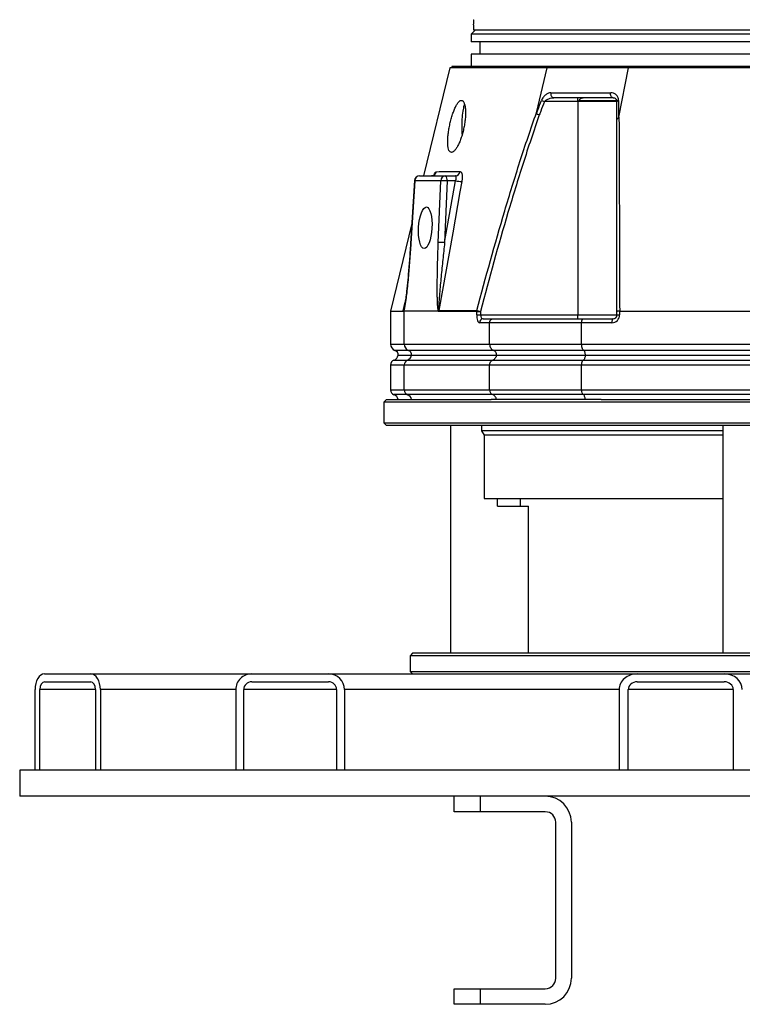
# Model space of a CAD drawing. Header units: millimetres. Extents: x 1082 to 1944, y 830 to 2111.
# Tile 1 of 9: x 1082 to 1360, y 830 to 1208. Entities that reach past the tile are written whole.
import ezdxf

# ---------------------------------------------------------------- set-up
doc = ezdxf.new("R2010")
doc.units = ezdxf.units.MM

msp = doc.modelspace()

# ---------------------------------------------------------------- linework, layer by layer
at = {"color": 7, "linetype": 'Continuous', "lineweight": 25}
for p, q in [((1257.46, 1204.01), (1255.96, 1202.51)), ((1597.98, 1204.01), (1256.94, 1204.01)), ((1255.96, 1202.51), (1255.96, 1199.51)), ((1598.96, 1202.51), (1255.96, 1202.51)), ((1598.96, 1199.51), (1255.96, 1199.51)), ((1259.26, 1199.51), (1259.26, 1194.71)), ((1255.96, 1194.71), (1255.96, 1190.01)), ((1598.96, 1194.71), (1255.96, 1194.71)), ((1247.7, 1189.51), (1237.61, 1148.01)), ((1248.56, 1190.01), (1248.56, 1189.51)), ((1606.36, 1190.01), (1248.56, 1190.01)), ((1281.05, 1172.24), (1285.13, 1189.51)), ((1312.76, 1170.52), (1316.42, 1189.51)), ((1297, 1176.51), (1297, 1178.01)), ((1282.98, 1176.95), (1284.1, 1176.51)), ((1297, 1176.51), (1284.1, 1176.51)), ((1297, 1176.51), (1297, 1094.51)), ((1312, 1176.51), (1297, 1176.51)), ((1297.37, 1177.01), (1311.91, 1177.01)), ((1236.16, 1148.01), (1246.16, 1148.01)), ((1246.16, 1148.01), (1249.89, 1148.01)), ((1234.17, 1146.14), (1232.67, 1122)), ((1234.27, 1146.12), (1232.78, 1121.99)), ((1244.27, 1146.12), (1234.27, 1146.12)), ((1243.33, 1122.35), (1244.27, 1146.12)), ((1245.74, 1122.31), (1249.97, 1146.08)), ((1246.68, 1146.08), (1245.74, 1122.31)), ((1249.97, 1146.08), (1246.68, 1146.08)), ((1233.15, 1129.66), (1224.96, 1096.02)), ((1224.96, 1096.01), (1224.96, 1083.25)), ((1230.24, 1083.25), (1230.24, 1096.01)), ((1243.31, 1096.01), (1230.24, 1096.01)), ((1258.12, 1094.51), (1258.12, 1095.77)), ((1259.54, 1095.77), (1258.12, 1095.77)), ((1258.12, 1094.51), (1259.54, 1094.51)), ((1258.17, 1096.25), (1259.55, 1095.89)), ((1259.54, 1095.77), (1259.54, 1094.51)), ((1259.54, 1094.51), (1297, 1094.51)), ((1297, 1093.01), (1297, 1094.51)), ((1297, 1094.51), (1312, 1094.51)), ((1312, 1094.51), (1312, 1095.83)), ((1312, 1094.51), (1313.02, 1094.51)), ((1313.02, 1096.01), (1313.02, 1094.51)), ((1313.03, 1096.01), (1395.41, 1096.01)), ((1263.06, 1091.51), (1259.13, 1091.51)), ((1260.55, 1093.01), (1264.4, 1093.01)), ((1298.41, 1091.51), (1263.06, 1091.51)), ((1263.06, 1083.25), (1263.06, 1091.51)), ((1264.4, 1093.01), (1299.14, 1093.01)), ((1298.41, 1083.25), (1298.41, 1091.51)), ((1310.02, 1091.51), (1298.41, 1091.51)), ((1299.14, 1093.01), (1310.5, 1093.01)), ((1230.24, 1083.25), (1263.06, 1083.25)), ((1263.06, 1083.25), (1298.41, 1083.25)), ((1298.41, 1083.25), (1395.41, 1083.25)), ((1227.91, 1079.01), (1233.03, 1079.01)), ((1264.55, 1080.9), (1231.82, 1080.9)), ((1233.03, 1079.01), (1265.69, 1079.01)), ((1299.22, 1080.9), (1264.55, 1080.9)), ((1265.69, 1079.01), (1299.84, 1079.01)), ((1395.94, 1080.9), (1299.22, 1080.9)), ((1299.84, 1079.01), (1396.35, 1079.01)), ((1224.96, 1075.27), (1224.96, 1065.75)), ((1263.06, 1075.27), (1230.24, 1075.27)), ((1230.24, 1065.75), (1230.24, 1075.27)), ((1231.5, 1077.15), (1264.25, 1077.15)), ((1298.41, 1075.27), (1263.06, 1075.27)), ((1263.06, 1065.75), (1263.06, 1075.27)), ((1264.25, 1077.15), (1299.06, 1077.15)), ((1395.41, 1075.27), (1298.41, 1075.27)), ((1298.41, 1065.75), (1298.41, 1075.27)), ((1299.06, 1077.15), (1395.83, 1077.15)), ((1230.24, 1065.75), (1263.06, 1065.75)), ((1264.25, 1063.87), (1231.5, 1063.87)), ((1263.06, 1065.75), (1298.41, 1065.75)), ((1299.06, 1063.87), (1264.25, 1063.87)), ((1298.41, 1065.75), (1395.41, 1065.75)), ((1395.83, 1063.87), (1299.06, 1063.87)), ((1223.46, 1062.01), (1222.46, 1061.01)), ((1222.46, 1061.01), (1222.46, 1053.01)), ((1632.46, 1061.01), (1222.46, 1061.01)), ((1223.46, 1062.01), (1263.64, 1062.01)), ((1265.69, 1062.01), (1263.64, 1062.01)), ((1299.84, 1062.01), (1265.69, 1062.01)), ((1305.89, 1062.01), (1299.84, 1062.01)), ((1305.89, 1062.01), (1549.03, 1062.01)), ((1222.46, 1053.01), (1223.46, 1052.01)), ((1222.46, 1053.01), (1632.46, 1053.01)), ((1631.46, 1052.01), (1223.46, 1052.01)), ((1248.01, 1052.01), (1248.01, 964.51)), ((1259.96, 1052.01), (1259.96, 1050.01)), ((1259.96, 1050.01), (1260.96, 1048.28)), ((1352.61, 1050.01), (1259.96, 1050.01)), ((1352.61, 1052.01), (1352.61, 964.51)), ((1260.96, 1048.28), (1260.96, 1024.01)), ((1352.61, 1048.28), (1260.96, 1048.28)), ((1260.96, 1024.01), (1352.61, 1024.01)), ((1266.06, 1021.01), (1266.06, 1024.01)), ((1274.79, 1024.01), (1274.79, 1021.01)), ((1266.06, 1021.01), (1278.01, 1021.01)), ((1278.01, 964.51), (1278.01, 1021.01)), ((1233.46, 964.51), (1232.46, 963.51)), ((1232.46, 963.51), (1232.46, 957.51)), ((1622.46, 963.51), (1232.46, 963.51)), ((1427.46, 964.51), (1233.46, 964.51)), ((1092.02, 956.51), (1109.78, 956.51)), ((1109.78, 956.51), (1171.61, 956.51)), ((1171.61, 956.51), (1201.19, 956.51)), ((1201.19, 956.51), (1319.77, 956.51)), ((1232.46, 957.51), (1233.46, 956.51)), ((1232.46, 957.51), (1610.7, 957.51)), ((1319.77, 956.51), (1353.23, 956.51)), ((1353.23, 956.51), (1422.3, 956.51)), ((1088.34, 950.51), (1088.34, 919.51)), ((1090.18, 919.51), (1090.18, 950.51)), ((1092.02, 953.51), (1109.78, 953.51)), ((1111.61, 950.51), (1111.61, 919.51)), ((1113.45, 950.51), (1113.45, 919.51)), ((1165.5, 950.51), (1165.5, 919.51)), ((1168.56, 919.51), (1168.56, 950.51)), ((1171.61, 953.51), (1201.19, 953.51)), ((1204.25, 950.51), (1204.25, 919.51)), ((1207.31, 950.51), (1207.31, 919.51)), ((1312.84, 950.51), (1312.84, 919.51)), ((1316.3, 919.51), (1316.3, 950.51)), ((1319.77, 953.51), (1353.23, 953.51)), ((1356.69, 950.51), (1356.69, 919.51)), ((1082.46, 919.51), (1082.46, 909.51)), ((1088.34, 919.51), (1082.46, 919.51)), ((1165.5, 919.51), (1088.34, 919.51)), ((1312.84, 919.51), (1165.5, 919.51)), ((1490.9, 919.51), (1312.84, 919.51)), ((1767.72, 909.51), (1082.46, 909.51)), ((1249.46, 903.51), (1249.46, 909.51)), ((1259.46, 909.51), (1259.46, 903.51)), ((1259.46, 903.51), (1249.46, 903.51)), ((1284.46, 903.51), (1259.46, 903.51)), ((1288.46, 839.51), (1288.46, 899.51)), ((1294.46, 899.51), (1294.46, 839.51)), ((1249.46, 829.51), (1249.46, 835.51)), ((1249.46, 835.51), (1259.46, 835.51)), ((1259.46, 835.51), (1259.46, 829.51)), ((1259.46, 835.51), (1284.46, 835.51)), ((1259.46, 829.51), (1249.46, 829.51)), ((1284.46, 829.51), (1259.46, 829.51))]:
    msp.add_line(p, q, dxfattribs=at)
at = {"color": 1, "linetype": 'Continuous', "lineweight": 25}
for p, q in [((1229.85, 1096.12), (1230.59, 1099.47)), ((1224.96, 1083.25), (1230.24, 1083.25)), ((1231.82, 1080.9), (1226.63, 1080.9)), ((1230.24, 1075.27), (1224.96, 1075.27)), ((1226.29, 1077.15), (1231.5, 1077.15)), ((1224.96, 1065.75), (1230.24, 1065.75)), ((1231.5, 1063.87), (1226.29, 1063.87)), ((1111.61, 950.51), (1090.18, 950.51)), ((1165.5, 950.51), (1113.45, 950.51)), ((1204.25, 950.51), (1168.56, 950.51)), ((1312.84, 950.51), (1207.31, 950.51)), ((1356.69, 950.51), (1316.3, 950.51))]:
    msp.add_line(p, q, dxfattribs=at)
at = {"color": 7, "linetype": 'Continuous', "lineweight": 25, "flags": 128}
for points in [[(1310.5, 1178.01), (1310.28, 1178.05), (1310.07, 1178.17), (1309.88, 1178.36), (1309.73, 1178.62), (1309.62, 1178.92), (1309.55, 1179.25), (1309.54, 1179.6), (1309.58, 1179.95)], [(1312, 1176.51), (1312.01, 1176.57), (1312.04, 1176.64), (1312.09, 1176.7), (1312.16, 1176.75), (1312.25, 1176.81), (1312.35, 1176.86), (1312.47, 1176.9), (1312.61, 1176.95)], [(1252.34, 1145.77), (1251.64, 1141.84), (1248.85, 1126.14), (1243.52, 1096.2)], [(1310.5, 1093.01), (1310.41, 1092.98), (1310.32, 1092.9), (1310.23, 1092.76), (1310.16, 1092.57), (1310.1, 1092.34), (1310.06, 1092.09), (1310.03, 1091.8), (1310.02, 1091.51)]]:
    msp.add_lwpolyline(points, dxfattribs=at)
at = {"color": 1, "linetype": 'Continuous', "lineweight": 25, "flags": 128}
for points in [[(1234.17, 1146.14), (1234.18, 1146.13), (1234.27, 1146.12)], [(1232.67, 1122), (1232.69, 1122), (1232.78, 1121.99)]]:
    msp.add_lwpolyline(points, dxfattribs=at)
at = {"color": 7, "linetype": 'Continuous', "lineweight": 25}
for centre, radius, start, end in [((1288, 1179.45), 1.47, 160.3232, 259.0068), ((1236.16, 1146.01), 2, 90, 176.4554), ((1236.21, 1146.07), 1.94, 91.4876, 178.6169), ((1240.76, 1149.96), 1.95, 270.7302, 349.1531), ((1246.21, 1146.07), 1.94, 91.4876, 178.6169), ((1244.45, 1146.52), 2.28, 348.9819, 41.0252), ((1249.85, 1149.93), 1.92, 271.2621, 350.912), ((1245.13, 1122.33), 23.8, 86.2693, 92.0721), ((1252.95, 1159.39), 13.63, 257.4086, 267.457), ((1244.19, 1098.56), 23.8, 86.2693, 92.0721), ((1245.6, 1095.82), 2.11, 169.5036, 179.9987), ((1310.02, 1094.51), 3, 270, 0), ((1310.5, 1094.51), 1.5, 270, 0), ((1260.59, 1091.55), 1.46, 91.5942, 181.5101), ((1227.46, 1083.25), 2.5, 180, 250.5288), ((1232.73, 1083.22), 2.49, 179.1593, 248.4688), ((1225.46, 1079.51), 2.5, 289.4712, 348.463), ((1225.96, 1079.01), 2, 0, 70.5288), ((1230.61, 1079.45), 2.46, 291.2436, 349.7538), ((1231.08, 1079.04), 2, 359.1593, 68.4688), ((1226.96, 1075.27), 2, 109.4712, 180), ((1232.23, 1075.3), 2, 111.5312, 180.8407), ((1226.96, 1065.75), 2, 180, 250.5288), ((1225.46, 1061.51), 2.5, 11.537, 70.5288), ((1232.23, 1065.72), 2, 179.1593, 248.4688), ((1230.61, 1061.57), 2.46, 10.2462, 68.7564), ((1284.46, 899.51), 10, 0, 90), ((1284.46, 899.51), 4, 0, 90), ((1284.46, 839.51), 10, 270, 0), ((1284.46, 839.51), 4, 270, 0)]:
    msp.add_arc(centre, radius, start, end, dxfattribs=at)
msp.add_ellipse((1238.31, 1128.01), major_axis=(0.45, 8), ratio=0.320287, dxfattribs=at)
for centre, major_axis, ratio, start_param, end_param in [((1324.96, 3004.13), (94.75, 1908.11), 0.016757, 3.135017, 3.142425), ((1259.13, 1094.51), (0, 3), 0.338393, 1.570796, 3.141593), ((1260.55, 1094.51), (0, 1.5), 0.676786, 1.570796, 3.141593), ((1092.02, 950.51), (0, 6), 0.612371, 0, 1.570796), ((1109.78, 950.51), (0, 6), 0.612371, 4.712389, 6.283185), ((1171.61, 950.51), (6.12, 0), 0.980583, 1.570796, 3.141593), ((1201.19, 950.51), (6.12, 0), 0.980583, 0, 1.570796), ((1319.77, 950.51), (6.92, 0), 0.866568, 1.570796, 3.141593), ((1353.23, 950.51), (6.92, 0), 0.866568, 0, 1.570796), ((1092.02, 950.51), (0, 3), 0.612371, 0, 1.570796), ((1109.78, 950.51), (0, 3), 0.612371, 4.712389, 6.283185), ((1171.61, 950.51), (3.06, 0), 0.980583, 1.570796, 3.141593), ((1201.19, 950.51), (3.06, 0), 0.980583, 0, 1.570796), ((1319.77, 950.51), (3.46, 0), 0.866568, 1.570796, 3.141593), ((1353.23, 950.51), (3.46, 0), 0.866568, 0, 1.570796)]:
    msp.add_ellipse(centre, major_axis=major_axis, ratio=ratio, start_param=start_param, end_param=end_param, dxfattribs=at)
for points, knots in [([(1256.75, 1208.01), (1256.77, 1208.01), (1256.78, 1207.97), (1256.82, 1207.82), (1256.83, 1207.7), (1256.86, 1207.4), (1256.87, 1207.22), (1256.89, 1206.91), (1256.89, 1206.81), (1256.9, 1206.58), (1256.91, 1206.46), (1256.91, 1206.34)], [0, 0, 0, 0, 0.25, 0.25, 0.5, 0.5, 0.75, 0.75, 0.875, 0.875, 1, 1, 1, 1]), ([(1256.93, 1205.2), (1256.93, 1205.4), (1256.93, 1205.59), (1256.92, 1205.96), (1256.91, 1206.15), (1256.91, 1206.34)], [0, 0, 0, 0, 0.5, 0.5, 1, 1, 1, 1]), ([(1257.79, 1189.51), (1256.58, 1189.51), (1254.01, 1189.51), (1250.97, 1189.51), (1248.68, 1189.51), (1247.66, 1189.51), (1247.81, 1189.51), (1247.85, 1189.51)], [0, 0, 0, 0, 0.207444, 0.441532, 0.676697, 0.9166, 1, 1, 1, 1]), ([(1285.13, 1189.51), (1280.87, 1189.51), (1272.97, 1189.51), (1264.07, 1189.51), (1259.5, 1189.51), (1257.79, 1189.51)], [0.9456293, 0.9456293, 0.9456293, 0.9456293, 0.96565336, 0.98567742, 1, 1, 1, 1]), ([(1370.18, 1189.51), (1365.42, 1189.51), (1353.63, 1189.51), (1335.44, 1189.51), (1322.59, 1189.51), (1316.42, 1189.51)], [0.03915803, 0.03915803, 0.03915803, 0.03915803, 0.05247201, 0.07249607, 0.09252013, 0.09252013, 0.09252013, 0.09252013]), ([(1286.61, 1179.95), (1286.29, 1179.95), (1285.96, 1179.87), (1285.45, 1179.67), (1285.28, 1179.59), (1284.95, 1179.4), (1284.79, 1179.29), (1284.46, 1179.03), (1284.3, 1178.89), (1283.99, 1178.57), (1283.84, 1178.4), (1283.55, 1178.03), (1283.42, 1177.83), (1283.18, 1177.4), (1283.07, 1177.18), (1282.98, 1176.95)], [0, 0, 0, 0, 0.25, 0.25, 0.375, 0.375, 0.5, 0.5, 0.625, 0.625, 0.75, 0.75, 0.875, 0.875, 1, 1, 1, 1]), ([(1284.1, 1176.51), (1284.21, 1176.66), (1284.34, 1176.78), (1284.61, 1177.01), (1284.76, 1177.11), (1285.2, 1177.39), (1285.51, 1177.53), (1286.14, 1177.77), (1286.46, 1177.86), (1287.09, 1177.98), (1287.4, 1178.01), (1287.72, 1178.01)], [0, 0, 0, 0, 0.125, 0.125, 0.25, 0.25, 0.5, 0.5, 0.75, 0.75, 1, 1, 1, 1]), ([(1286.61, 1179.95), (1290.09, 1179.95), (1293.76, 1179.95), (1301.42, 1179.95), (1305.42, 1179.95), (1309.58, 1179.95)], [0, 0, 0, 0, 0.5, 0.5, 1, 1, 1, 1]), ([(1310.5, 1178.01), (1306.37, 1178.01), (1302.41, 1178.01), (1294.8, 1178.01), (1291.17, 1178.01), (1287.72, 1178.01)], [0, 0, 0, 0, 0.5, 0.5, 1, 1, 1, 1]), ([(1297.37, 1177.01), (1297.48, 1177.19), (1297.6, 1177.34), (1297.87, 1177.6), (1298.02, 1177.7), (1298.31, 1177.86), (1298.46, 1177.92), (1298.75, 1177.99), (1298.9, 1178.01), (1299.05, 1178.01)], [0, 0, 0, 0, 0.25, 0.25, 0.5, 0.5, 0.75, 0.75, 1, 1, 1, 1]), ([(1312.61, 1176.95), (1312.61, 1177.18), (1312.58, 1177.41), (1312.48, 1177.83), (1312.41, 1178.03), (1312.23, 1178.41), (1312.13, 1178.58), (1311.89, 1178.89), (1311.76, 1179.03), (1311.34, 1179.41), (1311.02, 1179.61), (1310.33, 1179.87), (1309.96, 1179.95), (1309.58, 1179.95)], [0, 0, 0, 0, 0.125, 0.125, 0.25, 0.25, 0.375, 0.375, 0.5, 0.5, 0.75, 0.75, 1, 1, 1, 1]), ([(1310.5, 1178.01), (1310.69, 1178.01), (1310.86, 1177.98), (1311.19, 1177.86), (1311.34, 1177.77), (1311.61, 1177.53), (1311.73, 1177.39), (1311.88, 1177.11), (1311.92, 1177.01), (1311.98, 1176.78), (1312, 1176.66), (1312, 1176.51)], [0, 0, 0, 0, 0.25, 0.25, 0.5, 0.5, 0.75, 0.75, 0.875, 0.875, 1, 1, 1, 1]), ([(1253.28, 1167.01), (1253.4, 1167.67), (1253.5, 1168.31), (1253.62, 1169.26), (1253.66, 1169.58), (1253.71, 1170.2), (1253.74, 1170.52), (1253.79, 1171.42), (1253.81, 1172), (1253.79, 1173.09), (1253.76, 1173.6), (1253.65, 1174.53), (1253.58, 1174.95), (1253.44, 1175.5), (1253.38, 1175.67), (1253.27, 1175.99), (1253.15, 1176.27), (1253.01, 1176.49), (1252.87, 1176.68), (1252.79, 1176.76), (1252.55, 1176.95), (1252.38, 1177.01), (1252.1, 1177.01), (1252.01, 1176.99), (1251.81, 1176.92), (1251.71, 1176.87), (1251.41, 1176.67), (1251.21, 1176.48), (1250.9, 1176.09), (1250.79, 1175.95), (1250.58, 1175.63), (1250.47, 1175.46), (1250.15, 1174.91), (1249.94, 1174.49), (1249.52, 1173.55), (1249.32, 1173.04), (1249.02, 1172.23), (1248.93, 1171.94), (1248.74, 1171.37), (1248.64, 1171.07), (1248.37, 1170.16), (1248.2, 1169.54), (1247.97, 1168.59), (1247.89, 1168.27), (1247.75, 1167.62), (1247.68, 1167.29), (1247.48, 1166.33), (1247.37, 1165.69), (1247.23, 1164.73), (1247.19, 1164.41), (1247.11, 1163.79), (1247.05, 1163.18), (1247, 1162.6), (1246.97, 1162.02), (1246.96, 1161.74), (1246.94, 1160.92), (1246.95, 1160.42), (1246.99, 1159.73), (1247.01, 1159.51), (1247.07, 1159.09), (1247.1, 1158.89), (1247.22, 1158.34), (1247.32, 1158.03), (1247.5, 1157.65), (1247.56, 1157.54), (1247.7, 1157.34), (1247.78, 1157.26), (1248.02, 1157.07), (1248.19, 1157.01), (1248.48, 1157.01), (1248.58, 1157.03), (1248.78, 1157.1), (1248.99, 1157.2), (1249.21, 1157.36), (1249.44, 1157.56), (1249.55, 1157.67), (1249.9, 1158.05), (1250.13, 1158.36), (1250.48, 1158.91), (1250.59, 1159.11), (1250.83, 1159.53), (1250.94, 1159.75), (1251.28, 1160.45), (1251.5, 1160.95), (1251.83, 1161.76), (1251.93, 1162.05), (1252.13, 1162.62), (1252.33, 1163.2), (1252.51, 1163.81), (1252.69, 1164.43), (1252.77, 1164.75), (1253.01, 1165.71), (1253.15, 1166.36), (1253.28, 1167.01)], [0, 0, 0, 0, 0.03125, 0.03125, 0.046875, 0.046875, 0.0625, 0.0625, 0.09375, 0.09375, 0.125, 0.125, 0.15625, 0.15625, 0.171875, 0.171875, 0.1875, 0.203125, 0.203125, 0.21875, 0.21875, 0.25, 0.25, 0.265625, 0.265625, 0.28125, 0.28125, 0.3125, 0.3125, 0.328125, 0.328125, 0.34375, 0.34375, 0.375, 0.375, 0.40625, 0.40625, 0.421875, 0.421875, 0.4375, 0.4375, 0.46875, 0.46875, 0.484375, 0.484375, 0.5, 0.5, 0.53125, 0.53125, 0.546875, 0.546875, 0.5625, 0.578125, 0.578125, 0.59375, 0.59375, 0.625, 0.625, 0.640625, 0.640625, 0.65625, 0.65625, 0.6875, 0.6875, 0.703125, 0.703125, 0.71875, 0.71875, 0.75, 0.75, 0.765625, 0.765625, 0.78125, 0.796875, 0.796875, 0.8125, 0.8125, 0.84375, 0.84375, 0.859375, 0.859375, 0.875, 0.875, 0.90625, 0.90625, 0.921875, 0.921875, 0.9375, 0.953125, 0.953125, 0.96875, 0.96875, 1, 1, 1, 1]), ([(1253.42, 1175.53), (1253.26, 1175.08), (1252.87, 1174.03), (1252.5, 1171.37), (1252.32, 1168.12), (1252.31, 1165.44), (1252.44, 1164.12), (1252.47, 1163.82)], [0, 0, 0, 0, 0.186573, 0.433604, 0.680641, 0.927344, 1, 1, 1, 1]), ([(1281.01, 1171.85), (1281.19, 1172.33), (1281.38, 1172.81), (1281.56, 1173.29), (1282.03, 1174.51), (1282.5, 1175.73), (1282.98, 1176.95)], [0.000362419, 0.000362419, 0.000362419, 0.000362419, 0.001908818, 0.001908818, 0.001908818, 0.005827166, 0.005827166, 0.005827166, 0.005827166]), ([(1284.1, 1176.51), (1283.63, 1175.29), (1283.16, 1174.07), (1282.69, 1172.86), (1282.51, 1172.38), (1282.33, 1171.91), (1282.15, 1171.43)], [0, 0, 0, 0, 0.003916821, 0.003916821, 0.003916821, 0.005444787, 0.005444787, 0.005444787, 0.005444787]), ([(1312, 1169.7), (1312, 1170.48), (1312, 1171.25), (1312, 1172.02), (1312, 1173.52), (1312, 1175.01), (1312, 1176.51)], [0, 0, 0, 0, 0.002481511, 0.002481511, 0.002481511, 0.007294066, 0.007294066, 0.007294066, 0.007294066]), ([(1312.61, 1176.95), (1312.61, 1175.45), (1312.61, 1173.95), (1312.61, 1172.45), (1312.61, 1171.68), (1312.62, 1170.9), (1312.62, 1170.12)], [0, 0, 0, 0, 0.004814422, 0.004814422, 0.004814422, 0.007315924, 0.007315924, 0.007315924, 0.007315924]), ([(1258.17, 1096.25), (1261.54, 1109.04), (1265.07, 1121.79), (1270.74, 1140.82), (1272.68, 1147.14), (1276.74, 1159.73), (1278.85, 1166), (1281.05, 1172.24)], [0, 0, 0, 0, 0.5, 0.5, 0.75, 0.75, 1, 1, 1, 1]), ([(1282.15, 1171.43), (1279.97, 1165.22), (1277.9, 1158.99), (1273.9, 1146.47), (1271.98, 1140.19), (1266.38, 1121.28), (1262.89, 1108.6), (1259.55, 1095.89)], [0, 0, 0, 0, 0.25, 0.25, 0.5, 0.5, 1, 1, 1, 1]), ([(1281.05, 1172.24), (1281.04, 1172.19), (1281.03, 1172.15), (1281.02, 1172.11), (1281.02, 1172.08), (1281.01, 1172.05), (1281.01, 1172.02), (1281, 1172), (1281, 1171.97), (1281, 1171.95), (1281, 1171.94), (1280.99, 1171.93), (1280.99, 1171.91), (1280.99, 1171.9), (1280.99, 1171.89), (1281, 1171.87), (1281, 1171.87), (1281, 1171.86), (1281, 1171.86), (1281, 1171.85), (1281, 1171.85), (1281, 1171.85), (1281.01, 1171.85), (1281.01, 1171.85), (1281.01, 1171.85)], [0, 0, 0, 0, 0.0001387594, 0.0001387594, 0.0001387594, 0.0002328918, 0.0002328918, 0.0002328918, 0.0002971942, 0.0002971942, 0.0002971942, 0.000341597, 0.000341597, 0.000341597, 0.0003881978, 0.0003881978, 0.0003881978, 0.000406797, 0.000406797, 0.000406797, 0.0004223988, 0.0004223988, 0.0004223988, 0.0004317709, 0.0004317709, 0.0004317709, 0.0004317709]), ([(1281.01, 1171.85), (1281.08, 1171.82), (1281.15, 1171.79), (1281.32, 1171.73), (1281.41, 1171.7), (1281.7, 1171.59), (1281.93, 1171.51), (1282.15, 1171.43)], [0, 0, 0, 0, 0.25, 0.25, 0.5, 0.5, 1, 1, 1, 1]), ([(1312.62, 1170.12), (1312.52, 1170.09), (1312.43, 1170.07), (1312.28, 1170.01), (1312.22, 1169.97), (1312.06, 1169.86), (1312, 1169.78), (1312, 1169.7)], [0, 0, 0, 0, 0.25, 0.25, 0.5, 0.5, 1, 1, 1, 1]), ([(1312, 1095.83), (1312, 1108.26), (1312, 1120.65), (1312, 1139.14), (1312, 1145.29), (1312, 1157.53), (1312, 1163.63), (1312, 1169.7)], [0, 0, 0, 0, 0.5, 0.5, 0.75, 0.75, 1, 1, 1, 1]), ([(1312.62, 1170.12), (1312.63, 1170.12), (1312.64, 1170.14), (1312.66, 1170.17), (1312.67, 1170.19), (1312.69, 1170.24), (1312.7, 1170.27), (1312.73, 1170.38), (1312.75, 1170.45), (1312.76, 1170.52)], [0, 0, 0, 0, 0.125, 0.125, 0.25, 0.25, 0.5, 0.5, 1, 1, 1, 1]), ([(1312.76, 1170.52), (1312.78, 1167.46), (1312.79, 1164.39), (1312.82, 1158.25), (1312.83, 1155.17), (1312.87, 1145.91), (1312.89, 1139.71), (1312.96, 1121.06), (1313, 1108.56), (1313.03, 1096.01)], [0, 0, 0, 0, 0.125, 0.125, 0.25, 0.25, 0.5, 0.5, 1, 1, 1, 1]), ([(1241.87, 1148.42), (1241.87, 1148.43), (1241.88, 1148.44), (1241.76, 1148.31), (1241.41, 1148.11), (1240.96, 1147.96), (1240.7, 1148.02), (1240.67, 1148.03)], [0, 0, 0, 0, 0.07766, 0.287331, 0.569039, 0.951852, 1, 1, 1, 1]), ([(1249.97, 1146.08), (1250.02, 1146.2), (1250.06, 1146.33), (1250.13, 1146.57), (1250.16, 1146.69), (1250.2, 1146.92), (1250.22, 1147.03), (1250.24, 1147.24), (1250.25, 1147.34), (1250.24, 1147.52), (1250.23, 1147.6), (1250.2, 1147.75), (1250.17, 1147.81), (1250.08, 1147.96), (1250, 1148.01), (1249.89, 1148.01)], [0, 0, 0, 0, 0.125, 0.125, 0.25, 0.25, 0.375, 0.375, 0.5, 0.5, 0.625, 0.625, 0.75, 0.75, 1, 1, 1, 1]), ([(1251.75, 1149.63), (1251.92, 1149.63), (1252.07, 1149.53), (1252.25, 1149.23), (1252.3, 1149.11), (1252.39, 1148.83), (1252.43, 1148.67), (1252.48, 1148.31), (1252.5, 1148.11), (1252.52, 1147.69), (1252.52, 1147.47), (1252.5, 1147.01), (1252.48, 1146.76), (1252.42, 1146.27), (1252.39, 1146.02), (1252.34, 1145.77)], [0, 0, 0, 0, 0.25, 0.25, 0.375, 0.375, 0.5, 0.5, 0.625, 0.625, 0.75, 0.75, 0.875, 0.875, 1, 1, 1, 1]), ([(1232.78, 1121.99), (1232.64, 1119.77), (1232.49, 1117.56), (1232.15, 1113.14), (1231.97, 1110.94), (1231.66, 1107.65), (1231.55, 1106.55), (1231.33, 1104.37), (1231.21, 1103.28), (1231.01, 1101.66), (1230.94, 1101.12), (1230.79, 1100.05), (1230.72, 1099.52), (1230.55, 1098.47), (1230.46, 1097.95), (1230.31, 1097.19), (1230.26, 1096.95), (1230.17, 1096.59), (1230.14, 1096.48), (1230.08, 1096.26), (1230.04, 1096.16), (1230, 1096.06)], [0, 0, 0, 0, 0.25, 0.25, 0.5, 0.5, 0.625, 0.625, 0.75, 0.75, 0.8125, 0.8125, 0.875, 0.875, 0.9375, 0.9375, 0.96875, 0.96875, 0.984375, 0.984375, 1, 1, 1, 1]), ([(1232.67, 1122), (1232.65, 1121.69), (1232.5, 1119.22), (1232.19, 1114.91), (1231.73, 1109.4), (1231.29, 1105.01), (1230.92, 1101.79), (1230.62, 1099.63), (1230.4, 1098.25), (1230.26, 1097.59), (1230.21, 1097.35)], [0, 0, 0, 0, 0.03778, 0.295038, 0.516875, 0.69924, 0.826237, 0.909274, 0.967565, 1, 1, 1, 1]), ([(1243.35, 1096.05), (1243.32, 1096.13), (1243.29, 1096.24), (1243.25, 1096.46), (1243.23, 1096.58), (1243.18, 1096.94), (1243.15, 1097.2), (1243.11, 1097.71), (1243.09, 1097.98), (1243.06, 1098.51), (1243.04, 1098.77), (1243.01, 1099.58), (1242.99, 1100.12), (1242.96, 1101.21), (1242.95, 1101.76), (1242.93, 1103.41), (1242.93, 1104.51), (1242.94, 1106.73), (1242.95, 1107.84), (1242.99, 1111.17), (1243.04, 1113.41), (1243.17, 1117.87), (1243.24, 1120.11), (1243.33, 1122.35)], [0, 0, 0, 0, 0.015625, 0.015625, 0.03125, 0.03125, 0.0625, 0.0625, 0.09375, 0.09375, 0.125, 0.125, 0.1875, 0.1875, 0.25, 0.25, 0.375, 0.375, 0.5, 0.5, 0.75, 0.75, 1, 1, 1, 1]), ([(1245.74, 1122.31), (1245.51, 1120.14), (1245.28, 1117.96), (1244.83, 1113.61), (1244.62, 1111.43), (1244.2, 1107.09), (1244.01, 1104.91), (1243.74, 1101.67), (1243.65, 1100.58), (1243.54, 1098.97), (1243.51, 1098.43), (1243.47, 1097.63), (1243.46, 1097.37), (1243.45, 1096.97), (1243.45, 1096.84), (1243.45, 1096.59), (1243.45, 1096.46), (1243.46, 1096.35)], [0, 0, 0, 0, 0.25, 0.25, 0.5, 0.5, 0.75, 0.75, 0.875, 0.875, 0.9375, 0.9375, 0.96875, 0.96875, 0.984375, 0.984375, 1, 1, 1, 1]), ([(1225, 1096.01), (1224.99, 1096.01), (1224.89, 1096.01), (1225.27, 1096.01), (1226.14, 1096.01), (1227.61, 1096.01), (1229.06, 1096.01), (1229.78, 1096.01)], [0, 0, 0, 0, 0.035795, 0.273448, 0.512418, 0.755504, 1, 1, 1, 1]), ([(1230, 1096.06), (1229.98, 1096.07), (1229.97, 1096.06), (1229.93, 1096.03), (1229.91, 1096.02), (1229.87, 1096), (1229.86, 1095.99), (1229.82, 1095.99), (1229.8, 1096), (1229.78, 1096.01)], [0, 0, 0, 0, 0.25, 0.25, 0.5, 0.5, 0.75, 0.75, 1, 1, 1, 1]), ([(1243.31, 1096.01), (1243.32, 1096.01), (1243.32, 1096.01), (1243.33, 1096.01), (1243.33, 1096.02), (1243.34, 1096.02), (1243.34, 1096.03), (1243.34, 1096.03), (1243.34, 1096.04), (1243.35, 1096.04), (1243.35, 1096.04), (1243.35, 1096.04), (1243.35, 1096.05)], [0, 0, 0, 0, 0.0000412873, 0.0000412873, 0.0000412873, 0.000083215, 0.000083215, 0.000083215, 0.0001049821, 0.0001049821, 0.0001049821, 0.0001114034, 0.0001114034, 0.0001114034, 0.0001114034]), ([(1243.46, 1096.35), (1243.47, 1096.31), (1243.48, 1096.28), (1243.5, 1096.22), (1243.51, 1096.2), (1243.52, 1096.2)], [0, 0, 0, 0, 0.5, 0.5, 1, 1, 1, 1]), ([(1243.52, 1096.2), (1245.96, 1096.2), (1248.4, 1096.21), (1250.84, 1096.22), (1253.29, 1096.22), (1255.73, 1096.24), (1258.17, 1096.25)], [0, 0, 0, 0, 0.02281252, 0.02281252, 0.02281252, 0.04564083, 0.04564083, 0.04564083, 0.04564083]), ([(1259.54, 1095.77), (1259.54, 1095.78), (1259.54, 1095.78), (1259.54, 1095.79), (1259.54, 1095.83), (1259.55, 1095.86), (1259.55, 1095.89)], [0, 0, 0, 0, 0.0000266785, 0.0000266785, 0.0000266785, 0.0001222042, 0.0001222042, 0.0001222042, 0.0001222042]), ([(1313.02, 1096.01), (1312.87, 1096), (1312.73, 1096), (1312.48, 1095.97), (1312.37, 1095.96), (1312.19, 1095.92), (1312.12, 1095.91), (1312.02, 1095.87), (1312, 1095.85), (1312, 1095.83)], [0, 0, 0, 0, 0.25, 0.25, 0.5, 0.5, 0.75, 0.75, 1, 1, 1, 1]), ([(1263.06, 1091.51), (1263.06, 1091.61), (1263.07, 1091.71), (1263.1, 1091.9), (1263.13, 1092), (1263.2, 1092.18), (1263.24, 1092.27), (1263.34, 1092.43), (1263.39, 1092.51), (1263.58, 1092.71), (1263.73, 1092.82), (1264.05, 1092.97), (1264.22, 1093.01), (1264.4, 1093.01)], [0, 0, 0, 0, 0.125, 0.125, 0.25, 0.25, 0.375, 0.375, 0.5, 0.5, 0.75, 0.75, 1, 1, 1, 1]), ([(1298.41, 1091.51), (1298.41, 1091.61), (1298.42, 1091.71), (1298.44, 1091.9), (1298.45, 1092), (1298.49, 1092.18), (1298.51, 1092.27), (1298.56, 1092.43), (1298.59, 1092.51), (1298.7, 1092.71), (1298.78, 1092.82), (1298.95, 1092.97), (1299.05, 1093.01), (1299.14, 1093.01)], [0, 0, 0, 0, 0.125, 0.125, 0.25, 0.25, 0.375, 0.375, 0.5, 0.5, 0.75, 0.75, 1, 1, 1, 1]), ([(1263.06, 1083.25), (1263.06, 1082.99), (1263.09, 1082.74), (1263.23, 1082.25), (1263.34, 1082.02), (1263.74, 1081.39), (1264.11, 1081.07), (1264.55, 1080.9)], [0, 0, 0, 0, 0.25, 0.25, 0.5, 0.5, 1, 1, 1, 1]), ([(1299.22, 1080.9), (1299.1, 1080.98), (1298.99, 1081.1), (1298.8, 1081.41), (1298.71, 1081.6), (1298.6, 1081.91), (1298.57, 1082.02), (1298.51, 1082.25), (1298.49, 1082.37), (1298.43, 1082.73), (1298.41, 1082.99), (1298.41, 1083.25)], [0, 0, 0, 0, 0.25, 0.25, 0.5, 0.5, 0.625, 0.625, 0.75, 0.75, 1, 1, 1, 1]), ([(1265.69, 1079.01), (1265.65, 1078.8), (1265.59, 1078.59), (1265.42, 1078.21), (1265.31, 1078.03), (1265.06, 1077.7), (1264.92, 1077.56), (1264.6, 1077.32), (1264.43, 1077.23), (1264.25, 1077.15)], [0, 0, 0, 0, 0.25, 0.25, 0.5, 0.5, 0.75, 0.75, 1, 1, 1, 1]), ([(1265.74, 1079.01), (1265.74, 1079.22), (1265.71, 1079.42), (1265.59, 1079.82), (1265.51, 1080), (1265.3, 1080.34), (1265.17, 1080.49), (1264.88, 1080.73), (1264.72, 1080.83), (1264.55, 1080.9)], [0, 0, 0, 0, 0.25, 0.25, 0.5, 0.5, 0.75, 0.75, 1, 1, 1, 1]), ([(1299.84, 1079.01), (1299.82, 1078.8), (1299.78, 1078.59), (1299.69, 1078.21), (1299.63, 1078.03), (1299.5, 1077.7), (1299.42, 1077.56), (1299.25, 1077.32), (1299.16, 1077.23), (1299.06, 1077.15)], [0, 0, 0, 0, 0.25, 0.25, 0.5, 0.5, 0.75, 0.75, 1, 1, 1, 1]), ([(1299.86, 1079.01), (1299.86, 1079.22), (1299.85, 1079.42), (1299.79, 1079.82), (1299.74, 1080), (1299.63, 1080.34), (1299.56, 1080.49), (1299.4, 1080.73), (1299.31, 1080.83), (1299.22, 1080.9)], [0, 0, 0, 0, 0.25, 0.25, 0.5, 0.5, 0.75, 0.75, 1, 1, 1, 1]), ([(1263.06, 1075.27), (1263.06, 1075.48), (1263.09, 1075.68), (1263.2, 1076.07), (1263.28, 1076.26), (1263.6, 1076.76), (1263.9, 1077.02), (1264.25, 1077.15)], [0, 0, 0, 0, 0.25, 0.25, 0.5, 0.5, 1, 1, 1, 1]), ([(1298.41, 1075.27), (1298.41, 1075.48), (1298.43, 1075.68), (1298.49, 1076.07), (1298.54, 1076.26), (1298.71, 1076.76), (1298.87, 1077.02), (1299.06, 1077.15)], [0, 0, 0, 0, 0.25, 0.25, 0.5, 0.5, 1, 1, 1, 1]), ([(1263.06, 1065.75), (1263.06, 1065.55), (1263.09, 1065.34), (1263.2, 1064.95), (1263.28, 1064.76), (1263.6, 1064.26), (1263.9, 1064.01), (1264.25, 1063.87)], [0, 0, 0, 0, 0.25, 0.25, 0.5, 0.5, 1, 1, 1, 1]), ([(1265.69, 1062.01), (1265.65, 1062.22), (1265.59, 1062.43), (1265.42, 1062.81), (1265.31, 1063), (1265.06, 1063.32), (1264.92, 1063.46), (1264.6, 1063.7), (1264.43, 1063.8), (1264.25, 1063.87)], [0, 0, 0, 0, 0.25, 0.25, 0.5, 0.5, 0.75, 0.75, 1, 1, 1, 1]), ([(1299.06, 1063.87), (1298.96, 1063.94), (1298.88, 1064.03), (1298.72, 1064.28), (1298.65, 1064.43), (1298.48, 1064.93), (1298.41, 1065.34), (1298.41, 1065.75)], [0, 0, 0, 0, 0.25, 0.25, 0.5, 0.5, 1, 1, 1, 1]), ([(1299.84, 1062.01), (1299.82, 1062.22), (1299.78, 1062.43), (1299.69, 1062.81), (1299.63, 1063), (1299.5, 1063.32), (1299.42, 1063.46), (1299.25, 1063.7), (1299.16, 1063.8), (1299.06, 1063.87)], [0, 0, 0, 0, 0.25, 0.25, 0.5, 0.5, 0.75, 0.75, 1, 1, 1, 1])]:
    msp.add_open_spline(points, degree=3, knots=knots, dxfattribs=at)
for points in [[(1256.94, 1204.01), (1256.94, 1204.41), (1256.94, 1204.8), (1256.93, 1205.2)], [(1316.42, 1189.51), (1313.5, 1189.51), (1307.82, 1189.51), (1299.74, 1189.51), (1292.13, 1189.51), (1287.4, 1189.51), (1285.13, 1189.51)], [(1242.68, 1149.59), (1245.34, 1149.62), (1248.37, 1149.63), (1251.75, 1149.63)], [(1229.78, 1096.01), (1229.8, 1096.04), (1229.83, 1096.08), (1229.85, 1096.12)], [(1243.49, 1095.82), (1243.43, 1095.82), (1243.37, 1095.9), (1243.31, 1096.01)], [(1243.35, 1096.05), (1243.38, 1096.15), (1243.41, 1096.25), (1243.46, 1096.35)], [(1258.12, 1095.77), (1253.24, 1095.8), (1248.37, 1095.81), (1243.49, 1095.82)], [(1258.17, 1096.25), (1258.14, 1096.09), (1258.12, 1095.93), (1258.12, 1095.77)], [(1313.03, 1096.01), (1313.03, 1096.01), (1313.02, 1096.01), (1313.02, 1096.01)]]:
    msp.add_open_spline(points, degree=3, dxfattribs=at)
at = {"color": 1, "linetype": 'Continuous', "lineweight": 25}
for points, knots in [([(1241.55, 1148.01), (1241.66, 1148.27), (1241.91, 1148.86), (1242.31, 1149.46), (1242.55, 1149.55), (1242.68, 1149.59)], [0, 0, 0, 0, 0.275782, 0.638279, 1, 1, 1, 1]), ([(1229.85, 1096.12), (1229.85, 1096.12), (1229.87, 1096.14), (1229.9, 1096.19), (1229.96, 1096.34), (1230.07, 1096.72), (1230.16, 1097.11), (1230.21, 1097.35)], [0, 0, 0, 0, 0.031743, 0.1268469, 0.1362089, 0.4694297, 1, 1, 1, 1])]:
    msp.add_open_spline(points, degree=3, knots=knots, dxfattribs=at)

doc.saveas('drawing.dxf')
